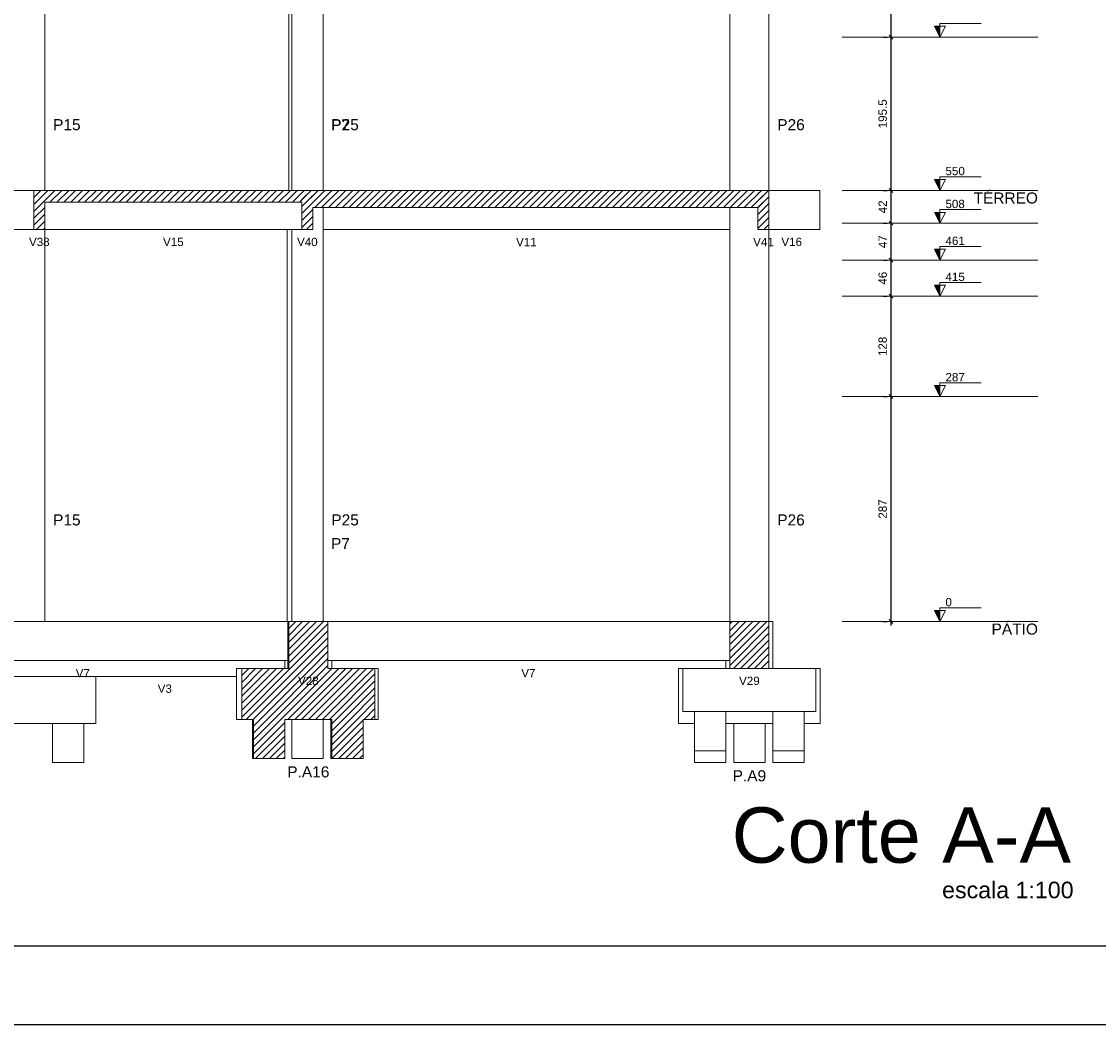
# Model space of a CAD drawing. Header units: millimetres. Extents: x 10 to 1250, y -62 to 528.
# Tile 107 of 256: x 128 to 141, y 133 to 146. Entities that reach past the tile are written whole.
import ezdxf

# ---------------------------------------------------------------- set-up
doc = ezdxf.new("R2010")
doc.units = ezdxf.units.MM
doc.header["$LTSCALE"] = 0.05
for name, color, linetype, lineweight in [('FO-Cortes', 9, 'Continuous', 5), ('FO-Cotas', 5, 'Continuous', 5), ('FO-Eixos', 5, 'Continuous', 5), ('FO-Hachuras das lajes', 1, 'Continuous', 20), ('FO-Hachuras dos pilares', 9, 'Continuous', 5), ('FO-Níveis', 9, 'Continuous', 5), ('FO-Pilares pré-moldados', 3, 'Continuous', 20), ('FO-Seção das fundações', 9, 'Continuous', 5), ('FO-Títulos', 7, 'Continuous', 5)]:
    doc.layers.add(name, color=color, linetype=linetype, lineweight=lineweight)
doc.layers.add('FOLHA_PADRÃO', color=7, linetype='Continuous')
doc.styles.add('Arial', font='arial.ttf')
doc.styles.get("Standard").update_dxf_attribs({"font": 'arial.ttf'})
doc.dimstyles.new('UM_50.000000', dxfattribs={"dimtxt": 0.18, "dimasz": 0.1, "dimexe": 0.1, "dimexo": 0.2, "dimgap": 0.1, "dimtad": 1, "dimdec": 1, "dimlfac": 50, "dimzin": 0, "dimdsep": 46, "dimtxsty": 'Standard', "dimblk": 'OBLIQUE', "dimcen": 0.09, "dimdle": 0.1, "dimadec": 1, "dimazin": 2, "dimtfac": 1, "dimtdec": 1, "dimtofl": 0, "dimtmove": 0, "dimatfit": 3, "dimldrblk": 'OBLIQUE', "dimfxl": 1, "dimtolj": 1, "dimarcsym": 1})
pattern_1 = [(45, (-96.81562, -34.92108), (-0.08838835, 0.08838835), [])]

# ---------------------------------------------------------------- blocks, each defined once
blk = doc.blocks.new('A1EST. 1500')
at = {"layer": 'FOLHA_PADRÃO', "color": 1, "linetype": 'Continuous'}
blk.add_line((0, 0), (150.008, 0), dxfattribs=at)
at = {"layer": 'FOLHA_PADRÃO', "color": 6, "linetype": 'Continuous'}
blk.add_lwpolyline([(149, 58.4), (149, 1), (1, 1), (1, 58.4), (149, 58.4)], dxfattribs=at)
blk = doc.blocks.new('_Oblique')
at = {"color": 0, "linetype": 'ByBlock', "lineweight": -2}
blk.add_line((-0.5, -0.5), (0.5, 0.5), dxfattribs=at)
blk = doc.blocks.new('*D289')
at = {"layer": 'Defpoints', "color": 0, "transparency": 16777216}
for p in [(93.066, 48.243), (93.066, 48.243), (93.066, 42.503)]:
    blk.add_point(p, dxfattribs=at)
at = {"layer": 'FO-Hachuras das lajes', "color": 0, "linetype": 'Continuous', "lineweight": -2, "transparency": 16777216}
for p, q in [((92.866, 48.243), (92.966, 48.243)), ((93.066, 42.403), (93.066, 48.343)), ((92.866, 42.503), (92.966, 42.503))]:
    blk.add_line(p, q, dxfattribs=at)
at = {"layer": 'FO-Hachuras das lajes', "color": 0, "lineweight": -2, "transparency": 16777216, "xscale": 0.1, "yscale": 0.1, "zscale": 0.1}
for p, rotation in [((93.066, 48.243), 90), ((93.066, 42.503), 270)]:
    blk.add_blockref('_Oblique', p, dxfattribs=dict(at, rotation=rotation))
at = {"layer": 'FO-Hachuras das lajes', "transparency": 16777216, "insert": (92.854, 45.373), "char_height": 0.2118, "attachment_point": 5, "rotation": 90, "style": 'Arial'}
blk.add_mtext('\\A1;287', dxfattribs=at)
blk = doc.blocks.new('*D290')
at = {"layer": 'Defpoints', "color": 0, "transparency": 16777216}
for p in [(93.066, 50.803), (93.066, 50.803), (93.066, 48.243)]:
    blk.add_point(p, dxfattribs=at)
at = {"layer": 'FO-Hachuras das lajes', "color": 0, "linetype": 'Continuous', "lineweight": -2, "transparency": 16777216}
for p, q in [((93.066, 48.143), (93.066, 50.903)), ((92.866, 50.803), (92.966, 50.803)), ((92.866, 48.243), (92.966, 48.243))]:
    blk.add_line(p, q, dxfattribs=at)
at = {"layer": 'FO-Hachuras das lajes', "color": 0, "lineweight": -2, "transparency": 16777216, "xscale": 0.1, "yscale": 0.1, "zscale": 0.1}
for p, rotation in [((93.066, 50.803), 90), ((93.066, 48.243), 270)]:
    blk.add_blockref('_Oblique', p, dxfattribs=dict(at, rotation=rotation))
at = {"layer": 'FO-Hachuras das lajes', "transparency": 16777216, "insert": (92.854, 49.523), "char_height": 0.2118, "attachment_point": 5, "rotation": 90, "style": 'Arial'}
blk.add_mtext('\\A1;128', dxfattribs=at)
blk = doc.blocks.new('*D291')
at = {"layer": 'Defpoints', "color": 0, "transparency": 16777216}
for p in [(93.066, 51.723), (93.066, 51.723), (93.066, 50.803)]:
    blk.add_point(p, dxfattribs=at)
at = {"layer": 'FO-Hachuras das lajes', "color": 0, "linetype": 'Continuous', "lineweight": -2, "transparency": 16777216}
for p, q in [((92.866, 51.723), (92.966, 51.723)), ((93.066, 50.703), (93.066, 51.823)), ((92.866, 50.803), (92.966, 50.803))]:
    blk.add_line(p, q, dxfattribs=at)
at = {"layer": 'FO-Hachuras das lajes', "color": 0, "lineweight": -2, "transparency": 16777216, "xscale": 0.1, "yscale": 0.1, "zscale": 0.1}
for p, rotation in [((93.066, 51.723), 90), ((93.066, 50.803), 270)]:
    blk.add_blockref('_Oblique', p, dxfattribs=dict(at, rotation=rotation))
at = {"layer": 'FO-Hachuras das lajes', "transparency": 16777216, "insert": (92.854, 51.263), "char_height": 0.2118, "attachment_point": 5, "rotation": 90, "style": 'Arial'}
blk.add_mtext('\\A1;46', dxfattribs=at)
blk = doc.blocks.new('*D292')
at = {"layer": 'Defpoints', "color": 0, "transparency": 16777216}
for p in [(93.066, 52.663), (93.066, 52.663), (93.066, 51.723)]:
    blk.add_point(p, dxfattribs=at)
at = {"layer": 'FO-Hachuras das lajes', "color": 0, "linetype": 'Continuous', "lineweight": -2, "transparency": 16777216}
for p, q in [((92.866, 52.663), (92.966, 52.663)), ((93.066, 51.623), (93.066, 52.763)), ((92.866, 51.723), (92.966, 51.723))]:
    blk.add_line(p, q, dxfattribs=at)
at = {"layer": 'FO-Hachuras das lajes', "color": 0, "lineweight": -2, "transparency": 16777216, "xscale": 0.1, "yscale": 0.1, "zscale": 0.1}
for p, rotation in [((93.066, 52.663), 90), ((93.066, 51.723), 270)]:
    blk.add_blockref('_Oblique', p, dxfattribs=dict(at, rotation=rotation))
at = {"layer": 'FO-Hachuras das lajes', "transparency": 16777216, "insert": (92.854, 52.193), "char_height": 0.2118, "attachment_point": 5, "rotation": 90, "style": 'Arial'}
blk.add_mtext('\\A1;47', dxfattribs=at)
blk = doc.blocks.new('*D293')
at = {"layer": 'Defpoints', "color": 0, "transparency": 16777216}
for p in [(93.066, 53.503), (93.066, 53.503), (93.066, 52.663)]:
    blk.add_point(p, dxfattribs=at)
at = {"layer": 'FO-Hachuras das lajes', "color": 0, "linetype": 'Continuous', "lineweight": -2, "transparency": 16777216}
for p, q in [((93.066, 52.563), (93.066, 53.603)), ((92.866, 53.503), (92.966, 53.503)), ((92.866, 52.663), (92.966, 52.663))]:
    blk.add_line(p, q, dxfattribs=at)
at = {"layer": 'FO-Hachuras das lajes', "color": 0, "lineweight": -2, "transparency": 16777216, "xscale": 0.1, "yscale": 0.1, "zscale": 0.1}
for p, rotation in [((93.066, 53.503), 90), ((93.066, 52.663), 270)]:
    blk.add_blockref('_Oblique', p, dxfattribs=dict(at, rotation=rotation))
at = {"layer": 'FO-Hachuras das lajes', "transparency": 16777216, "insert": (92.854, 53.083), "char_height": 0.2118, "attachment_point": 5, "rotation": 90, "style": 'Arial'}
blk.add_mtext('\\A1;42', dxfattribs=at)
blk = doc.blocks.new('*D294')
at = {"layer": 'Defpoints', "color": 0, "transparency": 16777216}
for p in [(93.066, 57.413), (93.066, 57.413), (93.066, 53.503)]:
    blk.add_point(p, dxfattribs=at)
at = {"layer": 'FO-Hachuras das lajes', "color": 0, "linetype": 'Continuous', "lineweight": -2, "transparency": 16777216}
for p, q in [((93.066, 53.403), (93.066, 57.513)), ((92.866, 57.413), (92.966, 57.413)), ((92.866, 53.503), (92.966, 53.503))]:
    blk.add_line(p, q, dxfattribs=at)
at = {"layer": 'FO-Hachuras das lajes', "color": 0, "lineweight": -2, "transparency": 16777216, "xscale": 0.1, "yscale": 0.1, "zscale": 0.1}
for p, rotation in [((93.066, 57.413), 90), ((93.066, 53.503), 270)]:
    blk.add_blockref('_Oblique', p, dxfattribs=dict(at, rotation=rotation))
at = {"layer": 'FO-Hachuras das lajes', "transparency": 16777216, "insert": (92.854, 55.458), "char_height": 0.2118, "attachment_point": 5, "rotation": 90, "style": 'Arial'}
blk.add_mtext('\\A1;195.5', dxfattribs=at)
blk = doc.blocks.new('*D295')
at = {"layer": 'Defpoints', "color": 0, "transparency": 16777216}
for p in [(93.066, 60.503), (93.066, 60.503), (93.066, 57.413)]:
    blk.add_point(p, dxfattribs=at)
at = {"layer": 'FO-Hachuras das lajes', "color": 0, "linetype": 'Continuous', "lineweight": -2, "transparency": 16777216}
for p, q in [((92.866, 60.503), (92.966, 60.503)), ((93.066, 57.313), (93.066, 60.603)), ((92.866, 57.413), (92.966, 57.413))]:
    blk.add_line(p, q, dxfattribs=at)
at = {"layer": 'FO-Hachuras das lajes', "color": 0, "lineweight": -2, "transparency": 16777216, "xscale": 0.1, "yscale": 0.1, "zscale": 0.1}
for p, rotation in [((93.066, 60.503), 90), ((93.066, 57.413), 270)]:
    blk.add_blockref('_Oblique', p, dxfattribs=dict(at, rotation=rotation))
at = {"layer": 'FO-Hachuras das lajes', "transparency": 16777216, "insert": (92.854, 58.958), "char_height": 0.2118, "attachment_point": 5, "rotation": 90, "style": 'Arial'}
blk.add_mtext('\\A1;154.5', dxfattribs=at)
blk = doc.blocks.new('AAA')
at = {"layer": 'FO-Cortes', "linetype": 'Continuous'}
for points in [[(-2.5, 22.4921), (-2.5, 22.7721), (-2.64, 22.7721), (-2.5, 22.4921)], [(-2.5, 18.5821), (-2.5, 18.8621), (-2.64, 18.8621), (-2.5, 18.5821)], [(-2.5, 17.7421), (-2.5, 18.0221), (-2.64, 18.0221), (-2.5, 17.7421)], [(-2.5, 16.8021), (-2.5, 17.0821), (-2.64, 17.0821), (-2.5, 16.8021)], [(-2.5, 15.8821), (-2.5, 16.1621), (-2.64, 16.1621), (-2.5, 15.8821)], [(-2.5, 13.3221), (-2.5, 13.6021), (-2.64, 13.6021), (-2.5, 13.3221)], [(-2.5, 7.5821), (-2.5, 7.8621), (-2.64, 7.8621), (-2.5, 7.5821)]]:
    blk.add_hatch(color=256, dxfattribs=at).paths.add_polyline_path(points)
at = {"layer": 'FO-Níveis', "linetype": 'Continuous'}
h = blk.add_hatch(dxfattribs=at)
h.set_pattern_fill('ANSI31', color=256, style=0)
h.set_pattern_definition(pattern_1)
h.paths.add_polyline_path([(-25.6239, 18.2821), (-18.5036, 18.2821), (-18.5036, 18.5821), (-25.6239, 18.5821), (-25.6239, 18.2821)])
h = blk.add_hatch(dxfattribs=at)
h.set_pattern_fill('ANSI31', color=256, style=0)
h.set_pattern_definition(pattern_1)
h.paths.add_polyline_path([(-25.6239, 17.5821), (-25.3439, 17.5821), (-25.3439, 18.5821), (-25.6239, 18.5821), (-25.6239, 17.5821)])
h = blk.add_hatch(dxfattribs=at)
h.set_pattern_fill('ANSI31', color=256, style=0)
h.set_pattern_definition(pattern_1)
h.paths.add_polyline_path([(-18.7839, 17.5821), (-18.5039, 17.5821), (-18.5039, 18.5821), (-18.7839, 18.5821), (-18.7839, 17.5821)])
h = blk.add_hatch(dxfattribs=at)
h.set_pattern_fill('ANSI31', color=256, style=0)
h.set_pattern_definition(pattern_1)
h.paths.add_polyline_path([(-18.7836, 18.1421), (-6.8639, 18.1421), (-6.8639, 18.5821), (-18.7836, 18.5821), (-18.7836, 18.1421)])
h = blk.add_hatch(dxfattribs=at)
h.set_pattern_fill('ANSI31', color=256, style=0)
h.set_pattern_definition(pattern_1)
h.paths.add_polyline_path([(-7.1439, 17.5821), (-6.8639, 17.5821), (-6.8639, 18.5821), (-7.1439, 18.5821), (-7.1439, 17.5821)])
h = blk.add_hatch(dxfattribs=at)
h.set_pattern_fill('ANSI31', color=256, style=0)
h.set_pattern_definition(pattern_1)
h.paths.add_polyline_path([(-19.1189, 6.3821), (-18.1189, 6.3821), (-18.1189, 7.5821), (-19.1189, 7.5821), (-19.1189, 6.3821)])
h = blk.add_hatch(dxfattribs=at)
h.set_pattern_fill('ANSI31', color=256, style=0)
h.set_pattern_definition(pattern_1)
h.paths.add_polyline_path([(-7.8639, 6.3821), (-6.8639, 6.3821), (-6.8639, 7.5821), (-7.8639, 7.5821), (-7.8639, 6.3821)])
h = blk.add_hatch(dxfattribs=at)
h.set_pattern_fill('ANSI31', color=256, style=0)
h.set_pattern_definition(pattern_1)
h.paths.add_polyline_path([(-20.3189, 5.0821), (-16.9189, 5.0821), (-16.9189, 6.3821), (-20.3189, 6.3821), (-20.3189, 5.0821)])
h = blk.add_hatch(dxfattribs=at)
h.set_pattern_fill('ANSI31', color=256, style=0)
h.set_pattern_definition(pattern_1)
h.paths.add_polyline_path([(-20.0189, 5.0821), (-19.2189, 5.0821), (-19.2189, 4.0821), (-20.0189, 4.0821), (-20.0189, 5.0821)])
h = blk.add_hatch(dxfattribs=at)
h.set_pattern_fill('ANSI31', color=256, style=0)
h.set_pattern_definition(pattern_1)
h.paths.add_polyline_path([(-18.0189, 5.0821), (-17.2189, 5.0821), (-17.2189, 4.0821), (-18.0189, 4.0821), (-18.0189, 5.0821)])
at = {"layer": 'FO-Cortes'}
for points in [[(-2.5, 22.4921), (-2.36, 22.7721), (-2.64, 22.7721), (-2.5, 22.4921), (-2.5, 22.8421), (-1.45, 22.8421)], [(-2.5, 18.5821), (-2.36, 18.8621), (-2.64, 18.8621), (-2.5, 18.5821), (-2.5, 18.9321), (-1.45, 18.9321)], [(-2.5, 17.7421), (-2.36, 18.0221), (-2.64, 18.0221), (-2.5, 17.7421), (-2.5, 18.0921), (-1.45, 18.0921)], [(-2.5, 16.8021), (-2.36, 17.0821), (-2.64, 17.0821), (-2.5, 16.8021), (-2.5, 17.1521), (-1.45, 17.1521)], [(-2.5, 15.8821), (-2.36, 16.1621), (-2.64, 16.1621), (-2.5, 15.8821), (-2.5, 16.2321), (-1.45, 16.2321)], [(-2.5, 13.3221), (-2.36, 13.6021), (-2.64, 13.6021), (-2.5, 13.3221), (-2.5, 13.6721), (-1.45, 13.6721)], [(-2.5, 7.5821), (-2.36, 7.8621), (-2.64, 7.8621), (-2.5, 7.5821), (-2.5, 7.9321), (-1.45, 7.9321)]]:
    blk.add_lwpolyline(points, dxfattribs=at)
at = {"layer": 'FO-Cotas'}
for p, q in [((-25.3439, 22.4921), (-25.3439, 24.5821)), ((-19.1173, 24.5821), (-19.1173, 22.4921)), ((-19.0439, 24.5821), (-19.0439, 22.4921)), ((-18.2439, 22.4921), (-18.2439, 24.5821)), ((-7.8639, 24.5821), (-7.8639, 22.4921)), ((-6.8639, 22.4921), (-6.8639, 24.5821)), ((-25.3439, 18.5821), (-25.3439, 22.4921)), ((-19.1173, 22.4921), (-19.1173, 18.5821)), ((-19.0439, 22.4921), (-19.0439, 18.5821)), ((-18.2439, 18.5821), (-18.2439, 22.4921)), ((-7.8639, 22.4921), (-7.8639, 18.5821)), ((-6.8639, 18.5821), (-6.8639, 22.4921)), ((-25.6239, 18.5821), (-26.1439, 18.5821)), ((-5.5639, 18.5821), (-6.8639, 18.5821)), ((-5.5639, 17.5821), (-5.5639, 18.5821)), ((-18.2439, 17.7421), (-18.2439, 18.1421)), ((-7.8639, 18.1421), (-7.8639, 17.7421)), ((-18.2439, 17.5821), (-18.2439, 17.7421)), ((-7.8639, 17.7421), (-7.8639, 17.5821)), ((-26.1439, 17.5821), (-25.6239, 17.5821)), ((-25.3439, 16.8021), (-25.3439, 17.5821)), ((-25.3439, 17.5821), (-19.1581, 17.5821)), ((-19.1581, 17.5821), (-19.1581, 16.8021)), ((-19.1581, 17.5821), (-19.0926, 17.5821)), ((-19.0926, 17.5821), (-19.0439, 17.5821)), ((-19.0439, 17.5821), (-19.0439, 16.8021)), ((-19.0439, 17.5821), (-19.0357, 17.5821)), ((-19.0357, 17.5821), (-18.7839, 17.5821)), ((-18.2439, 17.5821), (-7.8639, 17.5821)), ((-18.2439, 16.8021), (-18.2439, 17.5821)), ((-7.8639, 17.5821), (-7.8639, 16.8021)), ((-6.8639, 16.8021), (-6.8639, 17.5821)), ((-6.8639, 17.5821), (-5.5639, 17.5821)), ((-25.3439, 15.8821), (-25.3439, 16.8021)), ((-19.1581, 16.8021), (-19.1581, 15.8821)), ((-19.0439, 16.8021), (-19.0439, 15.8821)), ((-18.2439, 15.8821), (-18.2439, 16.8021)), ((-7.8639, 16.8021), (-7.8639, 15.8821)), ((-6.8639, 15.8821), (-6.8639, 16.8021)), ((-25.3439, 13.3221), (-25.3439, 15.8821)), ((-19.1581, 15.8821), (-19.1581, 13.3221)), ((-19.0439, 15.8821), (-19.0439, 13.3221)), ((-18.2439, 13.3221), (-18.2439, 15.8821)), ((-7.8639, 15.8821), (-7.8639, 13.3221)), ((-6.8639, 13.3221), (-6.8639, 15.8821)), ((-25.3439, 7.5821), (-25.3439, 13.3221)), ((-19.1581, 13.3221), (-19.1581, 7.5821)), ((-19.0439, 13.3221), (-19.0439, 7.5821)), ((-18.2439, 7.5821), (-18.2439, 13.3221)), ((-7.8639, 13.3221), (-7.8639, 7.5821)), ((-6.8639, 7.5821), (-6.8639, 13.3221)), ((-25.3439, 7.5821), (-26.1439, 7.5821)), ((-19.2189, 7.5821), (-25.3439, 7.5821)), ((-19.1581, 7.5821), (-19.2189, 7.5821)), ((-19.1439, 7.5821), (-19.1581, 7.5821)), ((-19.1439, 7.5821), (-19.1439, 6.5821)), ((-19.1189, 7.5821), (-19.1439, 7.5821)), ((-18.0189, 7.5821), (-18.1189, 7.5821)), ((-7.9639, 7.5821), (-18.0189, 7.5821)), ((-7.8639, 7.5821), (-7.9639, 7.5821)), ((-6.7639, 7.5821), (-6.8639, 7.5821)), ((-6.7639, 6.3821), (-6.7639, 7.5821)), ((-26.1439, 6.5821), (-25.3439, 6.5821)), ((-25.3439, 6.5821), (-19.2189, 6.5821)), ((-20.4522, 6.3821), (-20.4522, 6.1821)), ((-20.3189, 6.3821), (-20.4522, 6.3821)), ((-19.2189, 6.5821), (-19.2189, 6.3821)), ((-19.2189, 6.5821), (-19.1581, 6.5821)), ((-19.1581, 6.5821), (-19.1439, 6.5821)), ((-19.1439, 6.5821), (-19.1439, 6.3821)), ((-18.1189, 6.5821), (-18.0189, 6.5821)), ((-18.0189, 6.3821), (-18.0189, 6.5821)), ((-18.0189, 6.5821), (-7.9639, 6.5821)), ((-16.8356, 6.3821), (-16.9189, 6.3821)), ((-16.8356, 5.0821), (-16.8356, 6.3821)), ((-9.1722, 6.3821), (-9.1722, 4.9821)), ((-9.0639, 6.3821), (-9.1722, 6.3821)), ((-9.0639, 6.3821), (-9.0639, 5.2821)), ((-7.9639, 6.3821), (-9.0639, 6.3821)), ((-7.9639, 6.5821), (-7.9639, 6.3821)), ((-7.9639, 6.5821), (-7.8639, 6.5821)), ((-7.8639, 6.3821), (-7.9639, 6.3821)), ((-6.7639, 6.3821), (-6.8639, 6.3821)), ((-5.6639, 6.3821), (-6.7639, 6.3821)), ((-5.5556, 6.3821), (-5.6639, 6.3821)), ((-5.6639, 5.2821), (-5.6639, 6.3821)), ((-5.5556, 4.9821), (-5.5556, 6.3821)), ((-25.3439, 6.1821), (-26.1439, 6.1821)), ((-24.0439, 6.1821), (-25.3439, 6.1821)), ((-24.0439, 6.1821), (-20.4522, 6.1821)), ((-24.0439, 4.9821), (-24.0439, 6.1821)), ((-20.4522, 6.1821), (-20.4522, 5.0821)), ((-8.7639, 5.2821), (-9.0639, 5.2821)), ((-8.7639, 4.9821), (-8.7639, 5.2821)), ((-7.9639, 5.2821), (-8.7639, 5.2821)), ((-7.9639, 5.2821), (-7.9639, 4.9821)), ((-6.7639, 5.2821), (-7.9639, 5.2821)), ((-6.7639, 4.9821), (-6.7639, 5.2821)), ((-5.9639, 5.2821), (-6.7639, 5.2821)), ((-5.9639, 5.2821), (-5.9639, 4.9821)), ((-5.6639, 5.2821), (-5.9639, 5.2821)), ((-25.1439, 4.9821), (-26.3439, 4.9821)), ((-25.1439, 3.9821), (-25.1439, 4.9821)), ((-24.3439, 4.9821), (-25.1439, 4.9821)), ((-24.3439, 4.9821), (-24.3439, 3.9821)), ((-24.0439, 4.9821), (-24.3439, 4.9821)), ((-20.3189, 5.0821), (-20.4522, 5.0821)), ((-20.0439, 4.0821), (-20.0439, 5.0821)), ((-19.0439, 4.0821), (-19.0439, 5.0821)), ((-18.2439, 5.0821), (-18.2439, 4.0821)), ((-18.0439, 4.0821), (-18.0439, 5.0821)), ((-16.8356, 5.0821), (-16.9189, 5.0821)), ((-8.7639, 4.9821), (-9.1722, 4.9821)), ((-8.7639, 4.2821), (-8.7639, 4.9821)), ((-7.7639, 4.9821), (-7.9639, 4.9821)), ((-7.9639, 4.9821), (-7.9639, 4.2821)), ((-7.7639, 3.9821), (-7.7639, 4.9821)), ((-6.9639, 4.9821), (-7.7639, 4.9821)), ((-6.9639, 4.9821), (-6.9639, 3.9821)), ((-6.7639, 4.9821), (-6.9639, 4.9821)), ((-6.7639, 4.2821), (-6.7639, 4.9821)), ((-5.5556, 4.9821), (-5.9639, 4.9821)), ((-5.9639, 4.9821), (-5.9639, 4.2821)), ((-8.7639, 3.9821), (-8.7639, 4.2821)), ((-7.9639, 4.2821), (-8.7639, 4.2821)), ((-7.9639, 4.2821), (-7.9639, 3.9821)), ((-6.7639, 3.9821), (-6.7639, 4.2821)), ((-5.9639, 4.2821), (-6.7639, 4.2821)), ((-5.9639, 4.2821), (-5.9639, 3.9821)), ((-24.3439, 3.9821), (-25.1439, 3.9821)), ((-20.0189, 4.0821), (-20.0439, 4.0821)), ((-18.2439, 4.0821), (-19.0439, 4.0821)), ((-18.0189, 4.0821), (-18.0439, 4.0821)), ((-7.9639, 3.9821), (-8.7639, 3.9821)), ((-6.9639, 3.9821), (-7.7639, 3.9821)), ((-5.9639, 3.9821), (-6.7639, 3.9821))]:
    blk.add_line(p, q, dxfattribs=at)
at = {"layer": 'FO-Eixos', "linetype": 'Continuous'}
for p, q in [((-5, 22.4921), (0, 22.4921)), ((-5, 18.5821), (0, 18.5821)), ((-5, 17.7421), (0, 17.7421)), ((-5, 16.8021), (0, 16.8021)), ((-5, 15.8821), (0, 15.8821)), ((-5, 13.3221), (0, 13.3221)), ((-5, 7.5821), (0, 7.5821))]:
    blk.add_line(p, q, dxfattribs=at)
at = {"layer": 'FO-Títulos'}
for p, q in [((-25.6239, 18.5821), (-25.6239, 18.2821)), ((-25.5124, 18.5821), (-25.6239, 18.5821)), ((-25.4839, 18.5821), (-25.5124, 18.5821)), ((-25.4555, 18.5821), (-25.4839, 18.5821)), ((-25.3439, 18.5821), (-25.4555, 18.5821)), ((-19.1581, 18.5821), (-25.3439, 18.5821)), ((-19.1173, 18.5821), (-19.1581, 18.5821)), ((-19.0926, 18.5821), (-19.1173, 18.5821)), ((-19.0439, 18.5821), (-19.0926, 18.5821)), ((-19.0357, 18.5821), (-19.0439, 18.5821)), ((-18.7839, 18.5821), (-19.0357, 18.5821)), ((-18.7836, 18.5821), (-18.7839, 18.5821)), ((-18.7833, 18.5821), (-18.7836, 18.5821)), ((-18.6439, 18.5821), (-18.7833, 18.5821)), ((-18.6433, 18.5821), (-18.6439, 18.5821)), ((-18.5039, 18.5821), (-18.6433, 18.5821)), ((-18.5036, 18.5821), (-18.5039, 18.5821)), ((-18.5033, 18.5821), (-18.5036, 18.5821)), ((-18.3094, 18.5821), (-18.5033, 18.5821)), ((-18.2524, 18.5821), (-18.3094, 18.5821)), ((-18.2439, 18.5821), (-18.2524, 18.5821)), ((-7.8639, 18.5821), (-18.2439, 18.5821)), ((-7.7697, 18.5821), (-7.8639, 18.5821)), ((-7.7288, 18.5821), (-7.7697, 18.5821)), ((-7.7044, 18.5821), (-7.7288, 18.5821)), ((-7.6475, 18.5821), (-7.7044, 18.5821)), ((-7.1439, 18.5821), (-7.6475, 18.5821)), ((-7.0039, 18.5821), (-7.1439, 18.5821)), ((-6.8639, 18.5821), (-7.0039, 18.5821)), ((-6.8639, 18.1421), (-6.8639, 18.5821)), ((-25.6239, 18.2821), (-25.6239, 17.7421)), ((-25.3439, 17.7421), (-25.3439, 18.2821)), ((-25.3439, 18.2821), (-19.1581, 18.2821)), ((-19.1581, 18.2821), (-19.0926, 18.2821)), ((-19.0926, 18.2821), (-19.0439, 18.2821)), ((-19.0439, 18.2821), (-19.0357, 18.2821)), ((-19.0357, 18.2821), (-18.7839, 18.2821)), ((-18.7839, 18.2821), (-18.7839, 17.7421)), ((-18.7836, 18.2821), (-18.7836, 18.1421)), ((-18.5039, 17.7421), (-18.5039, 18.1421)), ((-18.5033, 18.1421), (-18.3094, 18.1421)), ((-18.3094, 18.1421), (-18.2524, 18.1421)), ((-18.2524, 18.1421), (-18.2439, 18.1421)), ((-18.2439, 18.1421), (-7.8639, 18.1421)), ((-7.8639, 18.1421), (-7.7697, 18.1421)), ((-7.7697, 18.1421), (-7.7044, 18.1421)), ((-7.7044, 18.1421), (-7.6475, 18.1421)), ((-7.6475, 18.1421), (-7.1439, 18.1421)), ((-7.1439, 18.1421), (-7.1439, 17.7421)), ((-6.8639, 17.7421), (-6.8639, 18.1421)), ((-25.6239, 17.7421), (-25.6239, 17.5821)), ((-25.3439, 17.5821), (-25.3439, 17.7421)), ((-18.7839, 17.7421), (-18.7839, 17.5821)), ((-18.5039, 17.5821), (-18.5039, 17.7421)), ((-7.1439, 17.7421), (-7.1439, 17.5821)), ((-6.8639, 17.5821), (-6.8639, 17.7421)), ((-25.6239, 17.5821), (-25.5124, 17.5821)), ((-25.5124, 17.5821), (-25.4839, 17.5821)), ((-25.4839, 17.5821), (-25.4555, 17.5821)), ((-25.4555, 17.5821), (-25.3439, 17.5821)), ((-18.7839, 17.5821), (-18.7833, 17.5821)), ((-18.7833, 17.5821), (-18.6439, 17.5821)), ((-18.6439, 17.5821), (-18.6433, 17.5821)), ((-18.6433, 17.5821), (-18.5039, 17.5821)), ((-7.1439, 17.5821), (-7.0039, 17.5821)), ((-7.0039, 17.5821), (-6.8639, 17.5821)), ((-19.1189, 7.5821), (-19.1189, 6.5821)), ((-19.1174, 7.5821), (-19.1189, 7.5821)), ((-19.0439, 7.5821), (-19.1174, 7.5821)), ((-19.0356, 7.5821), (-19.0439, 7.5821)), ((-18.3094, 7.5821), (-19.0356, 7.5821)), ((-18.2524, 7.5821), (-18.3094, 7.5821)), ((-18.2439, 7.5821), (-18.2524, 7.5821)), ((-18.1439, 7.5821), (-18.2439, 7.5821)), ((-18.1189, 7.5821), (-18.1439, 7.5821)), ((-18.1189, 6.5821), (-18.1189, 7.5821)), ((-7.8639, 7.5821), (-7.8639, 6.5821)), ((-7.7697, 7.5821), (-7.8639, 7.5821)), ((-7.7044, 7.5821), (-7.7697, 7.5821)), ((-7.6475, 7.5821), (-7.7044, 7.5821)), ((-6.8639, 7.5821), (-7.6475, 7.5821)), ((-6.8639, 6.3821), (-6.8639, 7.5821)), ((-20.3189, 6.3821), (-20.3189, 6.1821)), ((-19.2189, 6.3821), (-20.3189, 6.3821)), ((-19.1581, 6.3821), (-19.2189, 6.3821)), ((-19.1439, 6.3821), (-19.1581, 6.3821)), ((-19.1189, 6.3821), (-19.1439, 6.3821)), ((-19.1189, 6.5821), (-19.1189, 6.3821)), ((-18.1189, 6.3821), (-18.1189, 6.5821)), ((-18.0189, 6.3821), (-18.1189, 6.3821)), ((-16.9189, 6.3821), (-18.0189, 6.3821)), ((-16.9189, 5.0821), (-16.9189, 6.3821)), ((-7.8639, 6.5821), (-7.8639, 6.3821)), ((-7.8639, 6.3821), (-7.7697, 6.3821)), ((-7.7697, 6.3821), (-6.8639, 6.3821)), ((-20.3189, 6.1821), (-20.3189, 5.0821)), ((-20.0439, 5.0821), (-20.3189, 5.0821)), ((-20.0189, 5.0821), (-20.0439, 5.0821)), ((-20.0189, 4.0821), (-20.0189, 5.0821)), ((-19.2189, 5.0821), (-19.2189, 4.0821)), ((-19.0439, 5.0821), (-19.2189, 5.0821)), ((-18.2439, 5.0821), (-19.0439, 5.0821)), ((-18.0439, 5.0821), (-18.2439, 5.0821)), ((-18.0189, 5.0821), (-18.0439, 5.0821)), ((-18.0189, 4.0821), (-18.0189, 5.0821)), ((-17.2189, 5.0821), (-17.2189, 4.0821)), ((-16.9189, 5.0821), (-17.2189, 5.0821)), ((-19.2439, 4.0821), (-20.0189, 4.0821)), ((-19.2189, 4.0821), (-19.2439, 4.0821)), ((-17.2439, 4.0821), (-18.0189, 4.0821)), ((-17.2189, 4.0821), (-17.2439, 4.0821))]:
    blk.add_line(p, q, dxfattribs=at)
at = {"layer": 'FO-Cortes', "char_height": 0.2118, "attachment_point": 7, "line_spacing_factor": 0.798, "style": 'Arial'}
for s, insert in [('550', (-2.36, 18.9671)), ('508', (-2.36, 18.1271)), ('461', (-2.36, 17.1871)), ('415', (-2.36, 16.2671)), ('287', (-2.36, 13.7071)), ('0', (-2.36, 7.9671))]:
    blk.add_mtext(s, dxfattribs=dict(at, insert=insert))
at = {"layer": 'FO-Cortes', "linetype": 'Continuous', "char_height": 0.2824, "attachment_point": 9, "line_spacing_factor": 0.798, "style": 'Arial'}
for s, insert in [('TÉRREO', (0, 18.2432)), ('PÁTIO', (0, 7.2432))]:
    blk.add_mtext(s, dxfattribs=dict(at, insert=insert))
at = {"layer": 'FO-Pilares pré-moldados', "char_height": 0.2824, "line_spacing_factor": 0.798, "style": 'Arial'}
for s, insert, attachment_point in [('P15', (-25.1321, 20.1135), 7), ('P7', (-18.0406, 20.1135), 7), ('P25', (-18.0321, 20.1135), 7), ('P26', (-6.6521, 20.1135), 7), ('P15', (-25.1321, 10.0285), 7), ('P25', (-18.0321, 10.0285), 7), ('P26', (-6.6521, 10.0285), 7), ('P7', (-18.0406, 9.4285), 7), ('P.A16', (-18.6189, 3.5995), 8), ('P.A9', (-7.3639, 3.4995), 8)]:
    blk.add_mtext(s, dxfattribs=dict(at, insert=insert, attachment_point=attachment_point))
at = {"layer": 'FO-Seção das fundações', "char_height": 0.2118, "attachment_point": 8, "line_spacing_factor": 0.798, "style": 'Arial'}
for s, insert in [('V38', (-25.4839, 17.1585)), ('V15', (-22.0636, 17.1585)), ('V40', (-18.6439, 17.1585)), ('V11', (-13.0539, 17.1585)), ('V41', (-7.0039, 17.1585)), ('V16', (-6.2839, 17.1585)), ('V7', (-24.3739, 6.1585)), ('V7', (-13.0039, 6.1585)), ('V28', (-18.6189, 5.9585)), ('V29', (-7.3639, 5.9585)), ('V3', (-22.2814, 5.7585))]:
    blk.add_mtext(s, dxfattribs=dict(at, insert=insert))
at = {"layer": 'FO-Hachuras das lajes', "linetype": 'Continuous'}
for base, p1, p2, picture, middle in [((-3.75, 25.5821), (-3.75, 22.4921), (-3.75, 25.5821), '*D295', (-3.9618, 24.0371)), ((-3.75, 22.4921), (-3.75, 18.5821), (-3.75, 22.4921), '*D294', (-3.9618, 20.5371)), ((-3.75, 18.5821), (-3.75, 17.7421), (-3.75, 18.5821), '*D293', (-3.9618, 18.1621)), ((-3.75, 17.7421), (-3.75, 16.8021), (-3.75, 17.7421), '*D292', (-3.9618, 17.2721)), ((-3.75, 16.8021), (-3.75, 15.8821), (-3.75, 16.8021), '*D291', (-3.9618, 16.3421)), ((-3.75, 15.8821), (-3.75, 13.3221), (-3.75, 15.8821), '*D290', (-3.9618, 14.6021)), ((-3.75, 13.3221), (-3.75, 7.5821), (-3.75, 13.3221), '*D289', (-3.9618, 10.4521))]:
    dim = blk.add_linear_dim(base=base, p1=p1, p2=p2, angle=90, dimstyle='UM_50.000000', override={"dimtxt": 0.2118, "dimasz": 0.1, "dimexe": 0.1, "dimexo": 0.2, "dimtad": 1, "dimtih": 0, "dimtoh": 0, "dimdec": 1, "dimlfac": 50, "dimzin": 8, "dimtxsty": 'Arial', "dimblk": 'Oblique', "dimblk1": 'Oblique', "dimblk2": 'Oblique', "dimsah": 1, "dimdle": 0.1, "dimse1": 0, "dimse2": 0, "dimclrt": 256, "dimadec": 1, "dimazin": 3, "dimtmove": 2, "dimldrblk": 'Oblique'}, dxfattribs=at)
    dim.commit()
    dim.dimension.update_dxf_attribs({"geometry": picture, "text_midpoint": middle, "dimtype": 128, "text_rotation": 90, "insert": (-96.8156, -34.9211)})

msp = doc.modelspace()

# ---------------------------------------------------------------- block references
msp.add_blockref('A1EST. 1500', (10.3174, 133.1843))
at = {"xscale": 0.5, "yscale": 0.5, "zscale": 0.5}
msp.add_blockref('AAA', (140.7138, 134.5348), dxfattribs=at)

# ---------------------------------------------------------------- texts
at = {"layer": 'FO-Hachuras dos pilares', "linetype": 'Continuous', "insert": (141.1365, 135.2377), "char_height": 0.706, "width": 8.895121, "attachment_point": 9, "line_spacing_factor": 0.798, "style": 'Arial'}
msp.add_mtext('Corte A-A', dxfattribs=at)
at = {"layer": 'FO-Hachuras dos pilares', "linetype": 'Continuous', "insert": (141.1687, 134.7912), "char_height": 0.2118, "attachment_point": 9, "line_spacing_factor": 0.798, "style": 'Arial'}
msp.add_mtext('escala 1:100', dxfattribs=at)

doc.saveas('drawing.dxf')
